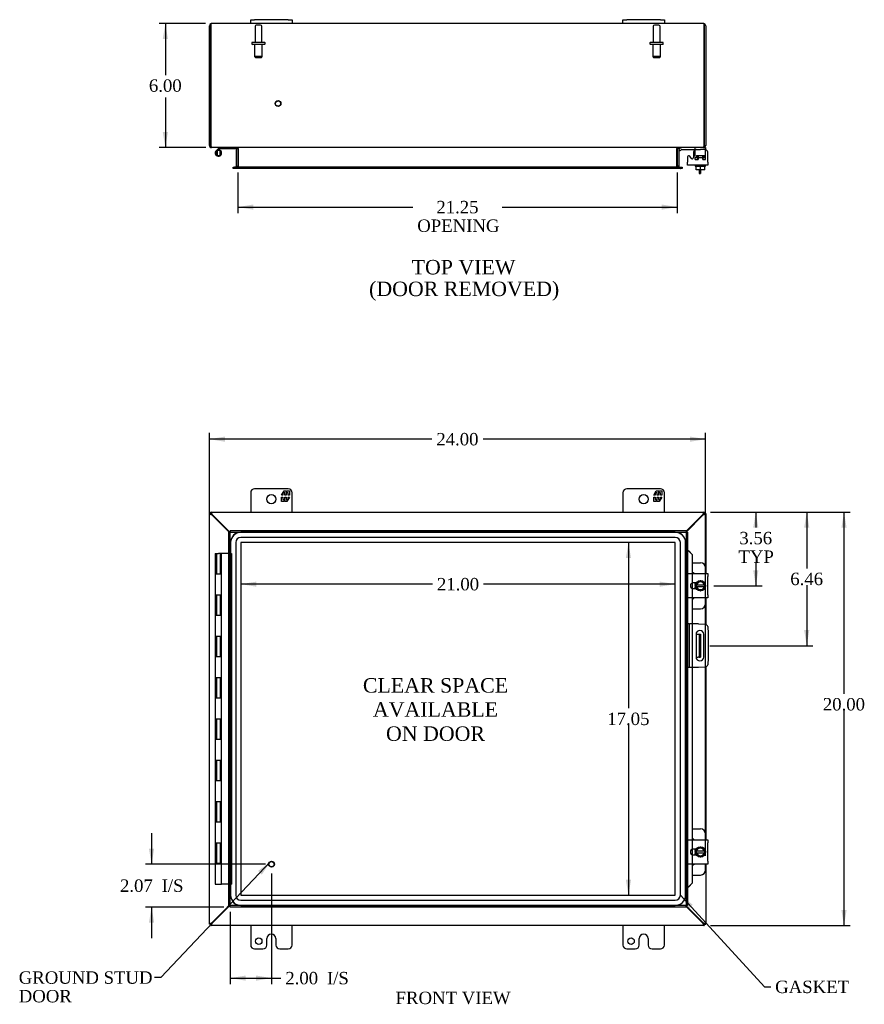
# Model space of a CAD drawing. Header units: inches. Extents: x 8 to 142, y 8 to 98.
# Tile 3 of 7: x 30 to 71, y 34 to 82. Entities that reach past the tile are written whole.
import ezdxf
from ezdxf.enums import TextEntityAlignment as Align

# ---------------------------------------------------------------- set-up
doc = ezdxf.new("R2010")
doc.units = ezdxf.units.IN
doc.header["$MEASUREMENT"] = 0
for name, color, linetype in [('COM40153-1', 7, 'CONTINUOUS'), ('COM40153-2', 7, 'CONTINUOUS'), ('COM42667', 7, 'CONTINUOUS'), ('COM42780', 7, 'CONTINUOUS'), ('COM48430', 7, 'CONTINUOUS'), ('COM70219', 7, 'CONTINUOUS'), ('COM71780-8', 7, 'CONTINUOUS'), ('DEFAULT', 7, 'CONTINUOUS'), ('FET07710', 7, 'CONTINUOUS'), ('HNG10620-16B', 7, 'CONTINUOUS'), ('HNG10620-16C', 7, 'CONTINUOUS'), ('HNG10620-16P', 7, 'CONTINUOUS'), ('SCC19011', 7, 'CONTINUOUS'), ('SPR20265', 7, 'CONTINUOUS'), ('STD21878', 7, 'CONTINUOUS'), ('STD26094', 7, 'CONTINUOUS'), ('WAF25035', 7, 'CONTINUOUS')]:
    doc.layers.add(name, color=color, linetype=linetype)
doc.styles.add('SEACAD_TIMES_NEW_ROMAN', font='times.ttf')

# ---------------------------------------------------------------- blocks, each defined once
blk = doc.blocks.new('SEANNOT_GROUP2')
at = {"layer": 'DEFAULT', "linetype": 'Continuous'}
blk.add_hatch(color=136, dxfattribs=at).paths.add_polyline_path([(42.094, 40.311), (42.519, 40.941), (41.912, 40.483)])
at = {"layer": 'DEFAULT', "color": 136, "linetype": 'Continuous'}
blk.add_line((37.205, 35.328), (36.905, 35.328), dxfattribs=at)
blk.add_lwpolyline([(37.205, 35.328), (42.519, 40.941)], dxfattribs=at)
at = {"layer": 'DEFAULT', "color": 136, "linetype": 'Continuous', "style": 'SEACAD_TIMES_NEW_ROMAN'}
for s, p in [('GROUND STUD', (30.34, 35.628)), ('DOOR', (30.34, 34.728))]:
    blk.add_text(s, height=0.6, dxfattribs=at).set_placement(p, align=Align.TOP_LEFT)
blk = doc.blocks.new('SEANNOT_GROUP3')
at = {"layer": 'DEFAULT', "linetype": 'Continuous'}
blk.add_hatch(color=136, dxfattribs=at).paths.add_polyline_path([(62.931, 38.845), (62.332, 39.313), (62.747, 38.676)])
at = {"layer": 'DEFAULT', "color": 136, "linetype": 'Continuous'}
blk.add_line((66.403, 34.878), (66.703, 34.878), dxfattribs=at)
blk.add_lwpolyline([(66.403, 34.878), (62.332, 39.313)], dxfattribs=at)
at = {"layer": 'DEFAULT', "color": 136, "linetype": 'Continuous', "style": 'SEACAD_TIMES_NEW_ROMAN'}
blk.add_text('GASKET', height=0.6, dxfattribs=at).set_placement((66.913, 35.178), align=Align.TOP_LEFT)
blk = doc.blocks.new('GDIMGGROUP')
at = {"layer": 'DEFAULT', "linetype": 'Continuous'}
for points in [[(40.306, 61.491), (39.556, 61.366), (40.306, 61.241)], [(62.803, 61.491), (62.803, 61.241), (63.553, 61.366)]]:
    blk.add_hatch(color=136, dxfattribs=at).paths.add_polyline_path(points)
at = {"layer": 'DEFAULT', "color": 136, "linetype": 'Continuous'}
for p, q in [((39.556, 38.211), (39.556, 61.666)), ((63.553, 41.208), (63.553, 61.666)), ((50.32, 61.366), (39.556, 61.366)), ((63.553, 61.366), (52.788, 61.366))]:
    blk.add_line(p, q, dxfattribs=at)
at = {"layer": 'DEFAULT', "color": 136, "linetype": 'Continuous', "style": 'SEACAD_TIMES_NEW_ROMAN'}
blk.add_text('24.00', height=0.6, dxfattribs=at).set_placement((50.53, 61.666), align=Align.TOP_LEFT)
blk = doc.blocks.new('GDIMGGROUP1')
at = {"layer": 'DEFAULT', "linetype": 'Continuous'}
for points in [[(70.368, 57.089), (70.243, 57.839), (70.118, 57.089)], [(70.368, 38.589), (70.118, 38.589), (70.243, 37.839)]]:
    blk.add_hatch(color=136, dxfattribs=at).paths.add_polyline_path(points)
at = {"layer": 'DEFAULT', "color": 136, "linetype": 'Continuous'}
for p, q in [((63.784, 57.839), (70.543, 57.839)), ((70.243, 49.055), (70.243, 57.839)), ((70.243, 37.839), (70.243, 48.245)), ((63.784, 37.839), (70.543, 37.839))]:
    blk.add_line(p, q, dxfattribs=at)
at = {"layer": 'DEFAULT', "color": 136, "linetype": 'Continuous', "style": 'SEACAD_TIMES_NEW_ROMAN'}
blk.add_text('20.00', height=0.6, dxfattribs=at).set_placement((69.219, 48.845), align=Align.TOP_LEFT)
blk = doc.blocks.new('GDIMGGROUP2')
at = {"layer": 'DEFAULT', "linetype": 'Continuous'}
for points in [[(36.637, 41.559), (36.762, 40.809), (36.887, 41.559)], [(36.637, 37.987), (36.887, 37.987), (36.762, 38.737)]]:
    blk.add_hatch(color=136, dxfattribs=at).paths.add_polyline_path(points)
at = {"layer": 'DEFAULT', "color": 136, "linetype": 'Continuous'}
for p, q in [((36.762, 42.309), (36.762, 40.809)), ((42.265, 40.809), (36.462, 40.809)), ((40.265, 38.737), (36.462, 38.737)), ((36.762, 38.737), (36.762, 37.237))]:
    blk.add_line(p, q, dxfattribs=at)
at = {"layer": 'DEFAULT', "color": 136, "linetype": 'Continuous', "style": 'SEACAD_TIMES_NEW_ROMAN'}
for s, p in [('2.07', (35.237, 40.073)), ('I/S', (37.249, 40.073))]:
    blk.add_text(s, height=0.6, dxfattribs=at).set_placement(p, align=Align.TOP_LEFT)
blk = doc.blocks.new('GDIMGGROUP3')
at = {"layer": 'DEFAULT', "linetype": 'Continuous'}
for points in [[(41.315, 35.176), (41.315, 35.426), (40.565, 35.301)], [(41.815, 35.176), (42.565, 35.301), (41.815, 35.426)]]:
    blk.add_hatch(color=136, dxfattribs=at).paths.add_polyline_path(points)
at = {"layer": 'DEFAULT', "color": 136, "linetype": 'Continuous'}
for p, q in [((42.565, 40.368), (42.565, 35.001)), ((40.565, 38.509), (40.565, 35.001)), ((40.565, 35.301), (42.719, 35.301)), ((42.719, 35.301), (43.019, 35.301))]:
    blk.add_line(p, q, dxfattribs=at)
at = {"layer": 'DEFAULT', "color": 136, "linetype": 'Continuous', "style": 'SEACAD_TIMES_NEW_ROMAN'}
for s, p in [('2.00', (43.229, 35.601)), ('I/S', (45.242, 35.601))]:
    blk.add_text(s, height=0.6, dxfattribs=at).set_placement(p, align=Align.TOP_LEFT)
blk = doc.blocks.new('GDIMGGROUP4')
at = {"layer": 'DEFAULT', "linetype": 'Continuous'}
for points in [[(37.305, 80.716), (37.555, 80.716), (37.43, 81.466)], [(37.305, 76.216), (37.43, 75.466), (37.555, 76.216)]]:
    blk.add_hatch(color=136, dxfattribs=at).paths.add_polyline_path(points)
at = {"layer": 'DEFAULT', "color": 136, "linetype": 'Continuous'}
for p, q in [((39.364, 81.466), (37.13, 81.466)), ((37.43, 81.466), (37.43, 78.976)), ((37.43, 77.894), (37.43, 75.466)), ((39.39, 75.466), (37.13, 75.466))]:
    blk.add_line(p, q, dxfattribs=at)
at = {"layer": 'DEFAULT', "color": 136, "linetype": 'Continuous', "style": 'SEACAD_TIMES_NEW_ROMAN'}
blk.add_text('6.00', height=0.6, dxfattribs=at).set_placement((36.634, 78.766), align=Align.TOP_LEFT)
blk = doc.blocks.new('GDIMGGROUP16')
at = {"layer": 'DEFAULT', "linetype": 'Continuous'}
for points in [[(66.103, 57.089), (65.978, 57.839), (65.853, 57.089)], [(66.103, 55.027), (65.853, 55.027), (65.978, 54.277)]]:
    blk.add_hatch(color=136, dxfattribs=at).paths.add_polyline_path(points)
at = {"layer": 'DEFAULT', "color": 136, "linetype": 'Continuous'}
for p, q in [((63.784, 57.839), (66.278, 57.839)), ((65.978, 57.839), (65.978, 57.094)), ((65.978, 55.384), (65.978, 54.277)), ((63.952, 54.277), (66.278, 54.277))]:
    blk.add_line(p, q, dxfattribs=at)
at = {"layer": 'DEFAULT', "color": 136, "linetype": 'Continuous', "style": 'SEACAD_TIMES_NEW_ROMAN'}
for s, p in [('3.56', (65.182, 56.884)), ('TYP', (65.139, 55.984))]:
    blk.add_text(s, height=0.6, dxfattribs=at).set_placement(p, align=Align.TOP_LEFT)
blk = doc.blocks.new('GDIMGGROUP17')
at = {"layer": 'DEFAULT', "linetype": 'Continuous'}
for points in [[(68.566, 57.089), (68.441, 57.839), (68.316, 57.089)], [(68.566, 52.129), (68.316, 52.129), (68.441, 51.379)]]:
    blk.add_hatch(color=136, dxfattribs=at).paths.add_polyline_path(points)
at = {"layer": 'DEFAULT', "color": 136, "linetype": 'Continuous'}
for p, q in [((63.784, 57.839), (68.741, 57.839)), ((68.441, 57.839), (68.441, 55.119)), ((68.441, 54.309), (68.441, 51.379)), ((63.762, 51.379), (68.741, 51.379))]:
    blk.add_line(p, q, dxfattribs=at)
at = {"layer": 'DEFAULT', "color": 136, "linetype": 'Continuous', "style": 'SEACAD_TIMES_NEW_ROMAN'}
blk.add_text('6.46', height=0.6, dxfattribs=at).set_placement((67.645, 54.909), align=Align.TOP_LEFT)
blk = doc.blocks.new('GDIMGGROUP18')
at = {"layer": 'DEFAULT', "linetype": 'Continuous'}
for points in [[(41.681, 72.465), (41.681, 72.715), (40.931, 72.59)], [(61.431, 72.465), (62.181, 72.59), (61.431, 72.715)]]:
    blk.add_hatch(color=136, dxfattribs=at).paths.add_polyline_path(points)
at = {"layer": 'DEFAULT', "color": 136, "linetype": 'Continuous'}
for p, q in [((40.931, 74.261), (40.931, 72.29)), ((62.181, 74.261), (62.181, 72.29)), ((40.931, 72.59), (49.398, 72.59)), ((53.714, 72.59), (62.181, 72.59))]:
    blk.add_line(p, q, dxfattribs=at)
at = {"layer": 'DEFAULT', "color": 136, "linetype": 'Continuous', "style": 'SEACAD_TIMES_NEW_ROMAN'}
for s, p in [('21.25', (50.532, 72.89)), ('OPENING', (49.608, 71.99))]:
    blk.add_text(s, height=0.6, dxfattribs=at).set_placement(p, align=Align.TOP_LEFT)
blk = doc.blocks.new('GDIMGGROUP24')
at = {"layer": 'DEFAULT', "linetype": 'Continuous'}
for points in [[(59.695, 55.616), (59.945, 55.616), (59.82, 56.366)], [(59.695, 40.062), (59.82, 39.312), (59.945, 40.062)]]:
    blk.add_hatch(color=136, dxfattribs=at).paths.add_polyline_path(points)
at = {"layer": 'DEFAULT', "color": 136, "linetype": 'Continuous'}
for p, q in [((59.82, 56.366), (59.82, 48.349)), ((59.82, 47.539), (59.82, 39.312))]:
    blk.add_line(p, q, dxfattribs=at)
at = {"layer": 'DEFAULT', "color": 136, "linetype": 'Continuous', "style": 'SEACAD_TIMES_NEW_ROMAN'}
blk.add_text('17.05', height=0.6, dxfattribs=at).set_placement((58.796, 48.139), align=Align.TOP_LEFT)
blk = doc.blocks.new('GDIMGGROUP25')
at = {"layer": 'DEFAULT', "linetype": 'Continuous'}
for points in [[(41.835, 54.479), (41.085, 54.354), (41.835, 54.229)], [(61.333, 54.479), (61.333, 54.229), (62.083, 54.354)]]:
    blk.add_hatch(color=136, dxfattribs=at).paths.add_polyline_path(points)
at = {"layer": 'DEFAULT', "color": 136, "linetype": 'Continuous'}
for p, q in [((50.35, 54.354), (41.085, 54.354)), ((62.083, 54.354), (52.817, 54.354))]:
    blk.add_line(p, q, dxfattribs=at)
at = {"layer": 'DEFAULT', "color": 136, "linetype": 'Continuous', "style": 'SEACAD_TIMES_NEW_ROMAN'}
blk.add_text('21.00', height=0.6, dxfattribs=at).set_placement((50.56, 54.654), align=Align.TOP_LEFT)

msp = doc.modelspace()

# ---------------------------------------------------------------- linework, layer by layer
at = {"layer": 'COM40153-1', "color": 7}
for p, q in [((63.234, 74.394), (63.234, 74.216)), ((63.306, 74.394), (63.306, 74.216)), ((63.234, 74.216), (63.306, 74.216)), ((63.088, 51.942), (63.198, 51.942)), ((63.198, 51.942), (63.234, 51.942)), ((63.234, 51.942), (63.306, 51.942)), ((63.234, 51.942), (63.234, 50.817)), ((63.306, 51.942), (63.306, 50.817)), ((63.088, 50.817), (63.198, 50.817)), ((63.234, 50.817), (63.198, 50.817)), ((63.234, 50.817), (63.306, 50.817))]:
    msp.add_line(p, q, dxfattribs=at)
at = {"layer": 'COM40153-2', "color": 7}
for p, q in [((62.753, 52.442), (62.681, 52.442)), ((62.753, 52.442), (62.753, 50.317)), ((62.753, 52.442), (62.789, 52.442)), ((63.204, 52.442), (62.789, 52.442)), ((63.204, 52.442), (63.538, 52.412)), ((63.087, 51.929), (63.087, 50.829)), ((63.462, 50.829), (63.462, 51.929)), ((63.652, 52.299), (63.681, 51.965)), ((63.681, 51.965), (63.681, 50.794)), ((63.681, 50.794), (63.652, 50.46)), ((62.753, 50.317), (62.681, 50.317)), ((62.789, 50.317), (62.753, 50.317)), ((63.204, 50.317), (62.789, 50.317)), ((63.538, 50.346), (63.204, 50.317))]:
    msp.add_line(p, q, dxfattribs=at)
for centre, radius, start, end in [((63.527, 52.288), 0.125, 5, 85), ((63.275, 51.929), 0.188, 0, 180), ((63.275, 50.829), 0.188, 180, 0), ((63.527, 50.47), 0.125, 275, 355)]:
    msp.add_arc(centre, radius, start, end, dxfattribs=at)
at = {"layer": 'COM42667', "color": 7}
for p, q in [((62.965, 75.246), (62.965, 74.986)), ((63.652, 74.763), (63.652, 75.246)), ((62.682, 75.019), (62.682, 74.763)), ((62.682, 74.62), (62.682, 74.763)), ((62.855, 74.954), (62.792, 75.051)), ((63.652, 74.763), (63.652, 74.62)), ((63.652, 74.62), (62.682, 74.62)), ((62.682, 54.723), (62.682, 54.866)), ((62.682, 54.866), (63.652, 54.866)), ((63.652, 54.866), (63.652, 54.723)), ((62.682, 54.723), (62.682, 53.831)), ((63.096, 54.418), (62.956, 54.418)), ((63.652, 53.831), (63.652, 54.723)), ((62.682, 53.688), (62.682, 53.831)), ((62.956, 54.137), (63.096, 54.137)), ((63.652, 53.831), (63.652, 53.688)), ((63.652, 53.688), (62.682, 53.688)), ((62.682, 41.847), (62.682, 41.99)), ((62.682, 41.99), (63.652, 41.99)), ((63.652, 41.99), (63.652, 41.847)), ((62.682, 41.847), (62.682, 40.955)), ((63.096, 41.542), (62.956, 41.542)), ((63.652, 40.955), (63.652, 41.847)), ((62.682, 40.812), (62.682, 40.955)), ((62.956, 41.261), (63.096, 41.261)), ((63.652, 40.955), (63.652, 40.812)), ((63.652, 40.812), (62.682, 40.812))]:
    msp.add_line(p, q, dxfattribs=at)
for centre, radius, start, end in [((63.09, 75.246), 0.125, 90, 180), ((63.527, 75.246), 0.125, 0, 90), ((62.742, 75.019), 0.06, 32.8455, 180), ((62.905, 74.986), 0.06, 212.8455, 0), ((62.956, 54.277), 0.141, 90, 270), ((62.956, 41.401), 0.141, 90, 270)]:
    msp.add_arc(centre, radius, start, end, dxfattribs=at)
at = {"layer": 'COM42780', "color": 7}
for p, q in [((62.253, 75.373), (62.303, 75.424)), ((62.253, 75.373), (62.32, 75.306)), ((62.32, 75.306), (62.37, 75.357)), ((62.404, 75.371), (63.303, 75.371)), ((62.438, 75.372), (62.438, 75.371)), ((62.438, 75.372), (62.498, 75.372)), ((62.498, 75.372), (62.498, 75.371)), ((62.498, 75.372), (62.526, 75.372)), ((62.526, 75.372), (62.526, 75.371)), ((62.526, 75.372), (62.688, 75.372)), ((62.639, 75.372), (62.639, 75.371)), ((62.688, 75.372), (62.688, 75.371)), ((63.053, 75.325), (63.053, 75.45)), ((63.553, 75.371), (63.303, 75.371)), ((63.448, 75.466), (63.553, 75.466)), ((63.553, 75.466), (63.553, 75.371)), ((63.553, 75.368), (63.553, 75.371)), ((63.553, 75.324), (63.553, 75.371)), ((63.553, 75.034), (63.553, 75.324)), ((63.053, 74.989), (63.553, 74.989)), ((63.053, 74.894), (63.053, 74.98)), ((63.053, 74.894), (63.196, 74.894)), ((63.108, 75.084), (63.498, 75.084)), ((63.108, 75.084), (63.108, 74.989)), ((63.178, 74.894), (63.178, 75.084)), ((63.196, 75.084), (63.196, 74.894)), ((63.409, 74.894), (63.409, 75.084)), ((63.409, 74.894), (63.515, 74.894)), ((63.428, 74.894), (63.428, 75.084)), ((63.498, 74.989), (63.498, 75.084)), ((63.524, 74.894), (63.553, 74.894)), ((63.553, 74.894), (63.553, 75.034)), ((62.906, 55.393), (63.303, 55.393)), ((63.553, 54.866), (63.553, 55.143)), ((63.053, 54.343), (63.053, 54.418)), ((63.053, 54.137), (63.053, 54.208)), ((63.553, 53.412), (63.553, 53.688)), ((62.906, 53.162), (63.303, 53.162)), ((62.906, 42.517), (63.303, 42.517)), ((63.553, 41.99), (63.553, 42.267)), ((63.053, 41.467), (63.053, 41.542)), ((63.053, 41.261), (63.053, 41.332)), ((63.553, 40.536), (63.553, 40.812)), ((62.906, 40.286), (63.303, 40.286))]:
    msp.add_line(p, q, dxfattribs=at)
for centre, radius, start, end in [((62.404, 75.323), 0.143, 90, 135), ((62.404, 75.323), 0.048, 90, 135), ((63.303, 55.143), 0.25, 0, 90), ((62.803, 54.706), 0.25, 39.9324, 65.6695), ((62.803, 53.849), 0.25, 294.3305, 320.0676), ((63.303, 53.412), 0.25, 270, 0), ((63.303, 42.267), 0.25, 0, 90), ((62.803, 41.83), 0.25, 39.9324, 65.6695), ((62.803, 40.973), 0.25, 294.3305, 320.0676), ((63.303, 40.536), 0.25, 270, 0)]:
    msp.add_arc(centre, radius, start, end, dxfattribs=at)
msp.add_ellipse((62.803, 74.365), major_axis=(0, 14.322), ratio=0.017455, start_param=-1.524085, end_param=-1.503851, dxfattribs=at)
msp.add_open_spline([(63.05, 75.363), (63.049, 75.364), (63.049, 75.366), (63.047, 75.37), (63.046, 75.371), (63.044, 75.371)], degree=3, knots=[0.6179659, 0.6179659, 0.6179659, 0.6179659, 0.75, 0.75, 1, 1, 1, 1], dxfattribs=at)
at = {"layer": 'COM48430', "color": 7}
for p, q in [((39.628, 81.358), (39.628, 81.46)), ((39.628, 81.46), (39.628, 81.358)), ((41.556, 81.466), (39.664, 81.466)), ((59.556, 81.466), (43.556, 81.466)), ((63.448, 81.466), (61.556, 81.466)), ((63.484, 81.358), (63.484, 81.46)), ((63.484, 81.46), (63.484, 81.358)), ((39.556, 75.574), (39.556, 81.358)), ((39.628, 81.358), (39.628, 75.574)), ((39.628, 75.574), (39.628, 81.358)), ((63.484, 75.574), (63.484, 81.358)), ((63.484, 81.358), (63.484, 75.574)), ((63.556, 81.358), (63.556, 75.574)), ((39.628, 75.574), (39.556, 75.574)), ((39.664, 75.49), (39.664, 75.466)), ((39.688, 75.466), (39.664, 75.466)), ((63.422, 75.466), (39.69, 75.466)), ((40.859, 75.43), (40.859, 74.561)), ((40.859, 75.43), (40.931, 75.43)), ((40.931, 75.43), (40.931, 74.561)), ((40.944, 75.43), (40.944, 74.561)), ((62.167, 74.561), (62.167, 75.43)), ((62.253, 75.43), (62.181, 75.43)), ((62.181, 75.43), (62.181, 74.561)), ((62.253, 75.43), (62.253, 74.561)), ((63.448, 75.466), (63.424, 75.466)), ((63.448, 75.49), (63.448, 75.466)), ((63.484, 75.574), (63.556, 75.574)), ((40.701, 74.453), (40.701, 74.525)), ((40.701, 74.525), (40.777, 74.525)), ((40.777, 74.453), (40.701, 74.453)), ((40.784, 74.525), (40.777, 74.525)), ((40.784, 74.453), (40.777, 74.453)), ((40.784, 74.525), (40.829, 74.525)), ((40.784, 74.525), (40.784, 74.453)), ((40.829, 74.453), (40.784, 74.453)), ((62.282, 74.525), (40.829, 74.525)), ((62.282, 74.453), (40.829, 74.453)), ((40.859, 74.561), (40.931, 74.561)), ((62.253, 74.561), (62.181, 74.561)), ((62.282, 74.525), (62.327, 74.525)), ((62.327, 74.453), (62.282, 74.453)), ((62.327, 74.525), (62.335, 74.525)), ((62.327, 74.453), (62.327, 74.525)), ((62.327, 74.453), (62.335, 74.453)), ((62.335, 74.525), (62.411, 74.525)), ((62.411, 74.453), (62.335, 74.453)), ((62.411, 74.525), (62.411, 74.453)), ((39.628, 57.767), (39.556, 57.767)), ((39.556, 37.911), (39.556, 57.767)), ((39.628, 57.839), (63.484, 57.839)), ((39.628, 57.767), (39.628, 57.839)), ((39.688, 57.689), (39.664, 57.705)), ((40.507, 56.87), (39.688, 57.689)), ((39.706, 57.707), (39.69, 57.731)), ((40.543, 56.87), (39.706, 57.707)), ((63.406, 57.707), (62.609, 56.91)), ((63.424, 57.689), (62.609, 56.874)), ((63.422, 57.731), (63.406, 57.707)), ((63.448, 57.705), (63.424, 57.689)), ((63.484, 57.767), (63.484, 57.839)), ((63.484, 57.767), (63.556, 57.767)), ((63.556, 57.767), (63.556, 54.866)), ((63.556, 53.688), (63.556, 52.41)), ((63.556, 50.349), (63.556, 41.99)), ((63.556, 40.812), (63.556, 37.911)), ((39.688, 37.989), (40.507, 38.809)), ((39.706, 37.971), (40.543, 38.809)), ((62.609, 38.804), (63.424, 37.989)), ((62.609, 38.768), (63.406, 37.971)), ((39.628, 37.911), (39.556, 37.911)), ((39.628, 37.911), (39.628, 37.839)), ((63.484, 37.839), (39.628, 37.839)), ((39.664, 37.973), (39.688, 37.989)), ((39.69, 37.947), (39.706, 37.971)), ((63.406, 37.971), (63.422, 37.947)), ((63.424, 37.989), (63.448, 37.973)), ((63.484, 37.911), (63.448, 37.947)), ((63.484, 37.911), (63.556, 37.911)), ((63.484, 37.911), (63.484, 37.839))]:
    msp.add_line(p, q, dxfattribs=at)
for centre, radius, start, end in [((39.664, 81.358), 0.108, 109.4712, 180), ((39.664, 81.358), 0.108, 90, 109.4712), ((63.448, 81.358), 0.108, 70.5288, 90), ((63.448, 81.358), 0.108, 0, 70.5288), ((39.664, 75.574), 0.108, 180, 270), ((39.664, 75.574), 0.036, 180, 218.7233), ((40.823, 75.43), 0.036, 0, 90), ((40.823, 75.43), 0.108, 0, 10.3965), ((62.289, 75.43), 0.108, 169.6031, 180), ((62.289, 75.43), 0.036, 90, 180), ((63.448, 75.574), 0.108, 270, 0), ((63.448, 75.574), 0.036, 321.2767, 0), ((40.823, 74.561), 0.036, 270, 0), ((40.823, 74.561), 0.108, 349.6015, 0), ((62.289, 74.561), 0.108, 180, 190.3994), ((62.289, 74.561), 0.036, 180, 270)]:
    msp.add_arc(centre, radius, start, end, dxfattribs=at)
for centre, start_param, end_param in [((39.664, 81.358), 3.141593, 3.48143), ((63.448, 81.358), 2.801756, 3.141593)]:
    msp.add_ellipse(centre, major_axis=(0, -0.108), ratio=0.997813, start_param=start_param, end_param=end_param, dxfattribs=at)
for points, knots in [([(39.69, 75.466), (39.684, 75.466), (39.679, 75.469), (39.669, 75.479), (39.664, 75.487), (39.654, 75.507), (39.648, 75.519), (39.638, 75.545), (39.633, 75.56), (39.628, 75.574)], [0, 0, 0, 0, 0.25, 0.25, 0.5, 0.5, 0.75, 0.75, 1, 1, 1, 1]), ([(40.944, 75.43), (40.944, 75.432), (40.944, 75.433), (40.942, 75.437), (40.941, 75.439), (40.937, 75.443), (40.933, 75.446), (40.925, 75.451), (40.921, 75.453), (40.912, 75.456), (40.907, 75.458), (40.892, 75.461), (40.882, 75.463), (40.862, 75.465), (40.851, 75.466), (40.841, 75.466)], [0, 0, 0, 0, 0.0625, 0.0625, 0.125, 0.125, 0.25, 0.25, 0.375, 0.375, 0.5, 0.5, 0.75, 0.75, 1, 1, 1, 1]), ([(62.271, 75.466), (62.26, 75.466), (62.25, 75.465), (62.23, 75.463), (62.219, 75.461), (62.205, 75.458), (62.2, 75.456), (62.191, 75.453), (62.186, 75.451), (62.178, 75.446), (62.175, 75.443), (62.171, 75.439), (62.169, 75.437), (62.168, 75.433), (62.168, 75.432), (62.167, 75.43)], [0, 0, 0, 0, 0.25, 0.25, 0.5, 0.5, 0.625, 0.625, 0.75, 0.75, 0.875, 0.875, 0.9375, 0.9375, 1, 1, 1, 1]), ([(63.484, 75.574), (63.479, 75.56), (63.473, 75.545), (63.463, 75.519), (63.458, 75.507), (63.448, 75.487), (63.443, 75.479), (63.432, 75.469), (63.427, 75.466), (63.422, 75.466)], [0, 0, 0, 0, 0.25, 0.25, 0.5, 0.5, 0.75, 0.75, 1, 1, 1, 1]), ([(40.841, 74.525), (40.851, 74.525), (40.862, 74.525), (40.882, 74.528), (40.892, 74.529), (40.907, 74.533), (40.912, 74.534), (40.921, 74.538), (40.925, 74.54), (40.933, 74.544), (40.937, 74.547), (40.941, 74.552), (40.942, 74.554), (40.944, 74.557), (40.944, 74.559), (40.944, 74.561)], [0, 0, 0, 0, 0.25, 0.25, 0.5, 0.5, 0.625, 0.625, 0.75, 0.75, 0.875, 0.875, 0.9375, 0.9375, 1, 1, 1, 1]), ([(62.167, 74.561), (62.167, 74.559), (62.168, 74.557), (62.169, 74.554), (62.171, 74.552), (62.175, 74.547), (62.178, 74.544), (62.186, 74.54), (62.191, 74.538), (62.2, 74.534), (62.205, 74.533), (62.219, 74.529), (62.23, 74.528), (62.25, 74.525), (62.26, 74.525), (62.271, 74.525)], [0, 0, 0, 0, 0.0625, 0.0625, 0.125, 0.125, 0.25, 0.25, 0.375, 0.375, 0.5, 0.5, 0.75, 0.75, 1, 1, 1, 1]), ([(39.664, 57.705), (39.65, 57.711), (39.636, 57.716), (39.609, 57.726), (39.597, 57.731), (39.577, 57.741), (39.569, 57.747), (39.559, 57.757), (39.556, 57.762), (39.556, 57.767)], [0, 0, 0, 0, 0.25, 0.25, 0.5, 0.5, 0.75, 0.75, 1, 1, 1, 1]), ([(39.69, 57.731), (39.684, 57.745), (39.679, 57.759), (39.669, 57.786), (39.664, 57.798), (39.654, 57.818), (39.648, 57.826), (39.638, 57.836), (39.633, 57.839), (39.628, 57.839)], [0, 0, 0, 0, 0.25, 0.25, 0.5, 0.5, 0.75, 0.75, 1, 1, 1, 1]), ([(39.69, 57.731), (39.679, 57.741), (39.669, 57.75), (39.648, 57.763), (39.638, 57.767), (39.628, 57.767)], [0, 0, 0, 0, 0.5, 0.5, 1, 1, 1, 1]), ([(39.664, 57.705), (39.659, 57.711), (39.654, 57.716), (39.646, 57.726), (39.642, 57.731), (39.635, 57.741), (39.632, 57.747), (39.629, 57.757), (39.628, 57.762), (39.628, 57.767)], [0, 0, 0, 0, 0.25, 0.25, 0.5, 0.5, 0.75, 0.75, 1, 1, 1, 1]), ([(63.484, 57.839), (63.479, 57.839), (63.473, 57.836), (63.463, 57.826), (63.458, 57.818), (63.448, 57.798), (63.443, 57.786), (63.432, 57.759), (63.427, 57.745), (63.422, 57.731)], [0, 0, 0, 0, 0.25, 0.25, 0.5, 0.5, 0.75, 0.75, 1, 1, 1, 1]), ([(63.484, 57.767), (63.473, 57.767), (63.463, 57.763), (63.443, 57.75), (63.432, 57.741), (63.422, 57.731)], [0, 0, 0, 0, 0.5, 0.5, 1, 1, 1, 1]), ([(63.484, 57.767), (63.484, 57.762), (63.483, 57.757), (63.479, 57.747), (63.477, 57.741), (63.47, 57.731), (63.466, 57.726), (63.457, 57.716), (63.453, 57.711), (63.448, 57.705)], [0, 0, 0, 0, 0.25, 0.25, 0.5, 0.5, 0.75, 0.75, 1, 1, 1, 1]), ([(63.556, 57.767), (63.556, 57.762), (63.553, 57.757), (63.542, 57.747), (63.534, 57.741), (63.514, 57.731), (63.502, 57.726), (63.476, 57.716), (63.462, 57.711), (63.448, 57.705)], [0, 0, 0, 0, 0.25, 0.25, 0.5, 0.5, 0.75, 0.75, 1, 1, 1, 1]), ([(39.556, 37.911), (39.556, 37.916), (39.559, 37.922), (39.569, 37.932), (39.577, 37.937), (39.597, 37.947), (39.609, 37.952), (39.636, 37.963), (39.65, 37.968), (39.664, 37.973)], [0, 0, 0, 0, 0.25, 0.25, 0.5, 0.5, 0.75, 0.75, 1, 1, 1, 1]), ([(39.628, 37.911), (39.628, 37.916), (39.629, 37.922), (39.632, 37.932), (39.635, 37.937), (39.642, 37.947), (39.646, 37.952), (39.654, 37.963), (39.659, 37.968), (39.664, 37.973)], [0, 0, 0, 0, 0.25, 0.25, 0.5, 0.5, 0.75, 0.75, 1, 1, 1, 1]), ([(39.628, 37.839), (39.633, 37.839), (39.638, 37.842), (39.648, 37.853), (39.654, 37.861), (39.664, 37.881), (39.669, 37.893), (39.679, 37.919), (39.684, 37.933), (39.69, 37.947)], [0, 0, 0, 0, 0.25, 0.25, 0.5, 0.5, 0.75, 0.75, 1, 1, 1, 1]), ([(39.628, 37.911), (39.638, 37.911), (39.648, 37.915), (39.669, 37.928), (39.679, 37.938), (39.69, 37.947)], [0, 0, 0, 0, 0.5, 0.5, 1, 1, 1, 1]), ([(63.422, 37.947), (63.427, 37.933), (63.432, 37.919), (63.443, 37.893), (63.448, 37.881), (63.458, 37.861), (63.463, 37.853), (63.473, 37.842), (63.479, 37.839), (63.484, 37.839)], [0, 0, 0, 0, 0.25, 0.25, 0.5, 0.5, 0.75, 0.75, 1, 1, 1, 1]), ([(63.422, 37.947), (63.432, 37.938), (63.443, 37.928), (63.463, 37.915), (63.473, 37.911), (63.484, 37.911)], [0, 0, 0, 0, 0.5, 0.5, 1, 1, 1, 1]), ([(63.448, 37.973), (63.453, 37.968), (63.457, 37.963), (63.466, 37.952), (63.47, 37.947), (63.477, 37.937), (63.479, 37.932), (63.483, 37.922), (63.484, 37.916), (63.484, 37.911)], [0, 0, 0, 0, 0.25, 0.25, 0.5, 0.5, 0.75, 0.75, 1, 1, 1, 1]), ([(63.448, 37.973), (63.462, 37.968), (63.476, 37.963), (63.502, 37.952), (63.514, 37.947), (63.534, 37.937), (63.542, 37.932), (63.553, 37.922), (63.556, 37.916), (63.556, 37.911)], [0, 0, 0, 0, 0.25, 0.25, 0.5, 0.5, 0.75, 0.75, 1, 1, 1, 1])]:
    msp.add_open_spline(points, degree=3, knots=knots, dxfattribs=at)
at = {"layer": 'COM70219', "color": 7}
for p, q in [((62.082, 56.865), (41.086, 56.865)), ((62.082, 56.864), (41.086, 56.864)), ((40.586, 56.365), (40.586, 39.313)), ((40.587, 56.365), (40.587, 39.313)), ((40.836, 56.365), (40.836, 39.313)), ((41.085, 56.365), (41.085, 39.313)), ((62.082, 56.615), (41.086, 56.615)), ((62.082, 56.366), (41.086, 56.366)), ((41.086, 56.365), (41.086, 39.313)), ((62.082, 56.365), (41.086, 56.365)), ((62.082, 39.313), (62.082, 56.365)), ((62.083, 39.313), (62.083, 56.365)), ((62.332, 39.313), (62.332, 56.365)), ((62.581, 39.313), (62.581, 56.365)), ((62.582, 39.313), (62.582, 56.365)), ((41.086, 39.313), (62.082, 39.313)), ((41.086, 39.312), (62.082, 39.312)), ((41.086, 39.063), (62.082, 39.063)), ((41.086, 38.814), (62.082, 38.814)), ((41.086, 38.813), (62.082, 38.813))]:
    msp.add_line(p, q, dxfattribs=at)
for centre, radius, start, end in [((41.086, 56.365), 0.5, 90, 180), ((41.086, 56.365), 0.499, 90, 180), ((62.082, 56.365), 0.5, 0, 90), ((62.082, 56.365), 0.499, 0, 90), ((41.086, 56.365), 0.25, 90, 180), ((41.086, 56.365), 0.001, 90, 180), ((62.082, 56.365), 0.25, 0, 90), ((62.082, 56.365), 0.001, 0, 90), ((41.086, 39.313), 0.5, 180, 270), ((41.086, 39.313), 0.499, 180, 270), ((41.086, 39.313), 0.25, 180, 270), ((41.086, 39.313), 0.001, 180, 270), ((62.082, 39.313), 0.5, 270, 0), ((62.082, 39.313), 0.001, 270, 0), ((62.082, 39.313), 0.25, 270, 0), ((62.082, 39.313), 0.499, 270, 0)]:
    msp.add_arc(centre, radius, start, end, dxfattribs=at)
at = {"layer": 'COM71780-8', "color": 7}
for p, q in [((40.493, 56.87), (40.565, 56.87)), ((40.493, 38.809), (40.493, 56.87)), ((40.565, 56.942), (40.565, 56.87)), ((40.565, 56.942), (62.609, 56.942)), ((40.565, 56.87), (62.609, 56.87)), ((40.565, 56.87), (40.601, 56.834)), ((40.565, 38.809), (40.565, 56.87)), ((40.565, 56.87), (40.601, 56.834)), ((62.609, 56.87), (62.573, 56.834)), ((62.609, 56.87), (62.573, 56.834)), ((62.609, 56.942), (62.609, 56.87)), ((62.609, 56.87), (62.609, 38.809)), ((62.681, 56.87), (62.609, 56.87)), ((62.681, 56.87), (62.681, 38.809)), ((62.681, 55.995), (62.609, 55.995)), ((62.694, 55.995), (62.681, 55.995)), ((62.703, 55.971), (62.712, 55.971)), ((62.723, 55.959), (62.893, 55.787)), ((62.723, 55.959), (62.736, 55.959)), ((62.736, 55.959), (62.906, 55.787)), ((62.893, 55.787), (62.893, 54.866)), ((62.906, 55.787), (62.893, 55.787)), ((62.906, 55.787), (62.906, 54.866)), ((62.893, 54.866), (62.893, 54.403)), ((62.906, 54.866), (62.906, 54.408)), ((62.893, 54.403), (62.893, 54.152)), ((62.906, 54.408), (62.906, 54.146)), ((62.893, 54.152), (62.893, 53.688)), ((62.906, 54.146), (62.906, 53.688)), ((62.893, 53.688), (62.893, 52.442)), ((62.906, 53.688), (62.906, 52.442)), ((62.893, 52.442), (62.893, 50.317)), ((62.906, 52.442), (62.906, 50.317)), ((62.893, 50.317), (62.893, 41.99)), ((62.906, 50.317), (62.906, 41.99)), ((62.893, 41.99), (62.893, 41.527)), ((62.906, 41.99), (62.906, 41.532)), ((62.893, 41.527), (62.893, 41.276)), ((62.906, 41.532), (62.906, 41.27)), ((62.893, 41.276), (62.893, 40.812)), ((62.906, 41.27), (62.906, 40.812)), ((62.893, 40.812), (62.893, 39.892)), ((62.906, 40.812), (62.906, 39.892)), ((62.681, 39.684), (62.609, 39.684)), ((62.681, 39.684), (62.694, 39.684)), ((62.712, 39.707), (62.703, 39.707)), ((62.893, 39.892), (62.723, 39.719)), ((62.723, 39.719), (62.736, 39.719)), ((62.906, 39.892), (62.736, 39.719)), ((62.906, 39.892), (62.893, 39.892)), ((40.493, 38.809), (40.565, 38.809)), ((40.565, 38.809), (40.601, 38.845)), ((40.565, 38.809), (40.601, 38.845)), ((62.609, 38.809), (40.565, 38.809)), ((40.565, 38.737), (40.565, 38.809)), ((62.609, 38.737), (40.565, 38.737)), ((62.609, 38.809), (62.573, 38.845)), ((62.609, 38.809), (62.573, 38.845)), ((62.609, 38.737), (62.609, 38.809)), ((62.681, 38.809), (62.609, 38.809))]:
    msp.add_line(p, q, dxfattribs=at)
for centre, radius, start, end in [((63.121, 57.046), 1.153, 245.7342, 249.4642), ((63.012, 56.228), 0.395, 216.3142, 223.0054), ((63.121, 57.046), 1.153, 249.4642, 250.458), ((63.121, 38.633), 1.153, 111.2725, 114.2658), ((63.012, 39.45), 0.395, 136.9946, 143.6858)]:
    msp.add_arc(centre, radius, start, end, dxfattribs=at)
at = {"layer": 'FET07710', "color": 7}
for p, q in [((41.556, 81.653), (41.743, 81.653)), ((41.556, 81.466), (41.556, 81.653)), ((41.743, 81.466), (41.556, 81.466)), ((43.368, 81.653), (41.743, 81.653)), ((43.368, 81.466), (41.743, 81.466)), ((43.368, 81.653), (43.556, 81.653)), ((43.556, 81.466), (43.368, 81.466)), ((43.556, 81.653), (43.556, 81.466)), ((59.556, 81.653), (59.743, 81.653)), ((59.556, 81.466), (59.556, 81.653)), ((59.743, 81.466), (59.556, 81.466)), ((61.368, 81.653), (59.743, 81.653)), ((61.368, 81.466), (59.743, 81.466)), ((61.368, 81.653), (61.556, 81.653)), ((61.556, 81.466), (61.368, 81.466)), ((61.556, 81.653), (61.556, 81.466)), ((41.556, 58.777), (41.556, 57.839)), ((43.368, 58.964), (41.743, 58.964)), ((43.046, 58.659), (43.168, 58.871)), ((43.11, 58.659), (43.046, 58.659)), ((43.208, 58.765), (43.11, 58.765)), ((43.11, 58.765), (43.11, 58.659)), ((43.168, 58.871), (43.277, 58.871)), ((43.208, 58.659), (43.208, 58.765)), ((43.268, 58.659), (43.208, 58.659)), ((43.366, 58.765), (43.268, 58.765)), ((43.268, 58.765), (43.268, 58.659)), ((43.277, 58.871), (43.277, 58.794)), ((43.277, 58.794), (43.322, 58.871)), ((43.322, 58.871), (43.431, 58.871)), ((43.366, 58.659), (43.366, 58.765)), ((43.431, 58.659), (43.366, 58.659)), ((43.431, 58.871), (43.431, 58.659)), ((43.556, 57.839), (43.556, 58.777)), ((59.556, 58.777), (59.556, 57.839)), ((61.368, 58.964), (59.743, 58.964)), ((61.046, 58.659), (61.168, 58.871)), ((61.11, 58.659), (61.046, 58.659)), ((61.208, 58.765), (61.11, 58.765)), ((61.11, 58.765), (61.11, 58.659)), ((61.168, 58.871), (61.277, 58.871)), ((61.208, 58.659), (61.208, 58.765)), ((61.268, 58.659), (61.208, 58.659)), ((61.366, 58.765), (61.268, 58.765)), ((61.268, 58.765), (61.268, 58.659)), ((61.277, 58.871), (61.277, 58.794)), ((61.277, 58.794), (61.322, 58.871)), ((61.322, 58.871), (61.431, 58.871)), ((61.366, 58.659), (61.366, 58.765)), ((61.431, 58.659), (61.366, 58.659)), ((61.431, 58.871), (61.431, 58.659)), ((61.556, 57.839), (61.556, 58.777)), ((43.046, 58.349), (43.046, 58.562)), ((43.046, 58.562), (43.11, 58.562)), ((43.154, 58.349), (43.046, 58.349)), ((43.11, 58.562), (43.11, 58.456)), ((43.11, 58.456), (43.208, 58.456)), ((43.199, 58.427), (43.154, 58.349)), ((43.199, 58.349), (43.199, 58.427)), ((43.308, 58.349), (43.199, 58.349)), ((43.208, 58.456), (43.208, 58.562)), ((43.208, 58.562), (43.268, 58.562)), ((43.268, 58.562), (43.268, 58.456)), ((43.268, 58.456), (43.366, 58.456)), ((43.431, 58.562), (43.308, 58.349)), ((43.366, 58.456), (43.366, 58.562)), ((43.366, 58.562), (43.431, 58.562)), ((61.046, 58.349), (61.046, 58.562)), ((61.046, 58.562), (61.11, 58.562)), ((61.154, 58.349), (61.046, 58.349)), ((61.11, 58.562), (61.11, 58.456)), ((61.11, 58.456), (61.208, 58.456)), ((61.199, 58.427), (61.154, 58.349)), ((61.199, 58.349), (61.199, 58.427)), ((61.308, 58.349), (61.199, 58.349)), ((61.208, 58.456), (61.208, 58.562)), ((61.208, 58.562), (61.268, 58.562)), ((61.268, 58.562), (61.268, 58.456)), ((61.268, 58.456), (61.366, 58.456)), ((61.431, 58.562), (61.308, 58.349)), ((61.366, 58.456), (61.366, 58.562)), ((61.366, 58.562), (61.431, 58.562)), ((41.556, 37.839), (41.556, 36.902)), ((43.556, 36.902), (43.556, 37.839)), ((59.556, 37.839), (59.556, 36.902)), ((61.556, 36.902), (61.556, 37.839)), ((42.337, 36.902), (42.337, 37.214)), ((42.555, 37.432), (42.556, 37.432)), ((42.774, 37.214), (42.774, 36.902)), ((60.337, 36.902), (60.337, 37.214)), ((60.555, 37.432), (60.556, 37.432)), ((60.774, 37.214), (60.774, 36.902)), ((41.743, 36.714), (42.15, 36.714)), ((42.961, 36.714), (43.368, 36.714)), ((59.743, 36.714), (60.15, 36.714)), ((60.961, 36.714), (61.368, 36.714))]:
    msp.add_line(p, q, dxfattribs=at)
for centre, radius in [((42.556, 58.464), 0.219), ((60.556, 58.464), 0.219), ((41.946, 37.089), 0.156), ((59.946, 37.089), 0.156)]:
    msp.add_circle(centre, radius, dxfattribs=at)
for centre, radius, start, end in [((41.743, 58.777), 0.188, 90, 180), ((43.368, 58.777), 0.188, 0, 90), ((59.743, 58.777), 0.188, 90, 180), ((61.368, 58.777), 0.188, 0, 90), ((42.555, 37.214), 0.218, 90, 180), ((42.556, 37.214), 0.218, 0, 90), ((60.555, 37.214), 0.218, 90, 180), ((60.556, 37.214), 0.218, 0, 90), ((41.743, 36.902), 0.188, 180, 270), ((42.15, 36.902), 0.188, 270, 0), ((42.961, 36.902), 0.188, 180, 270), ((43.368, 36.902), 0.188, 270, 0), ((59.743, 36.902), 0.188, 180, 270), ((60.15, 36.902), 0.188, 270, 0), ((60.961, 36.902), 0.188, 180, 270), ((61.368, 36.902), 0.188, 270, 0)]:
    msp.add_arc(centre, radius, start, end, dxfattribs=at)
at = {"layer": 'HNG10620-16B', "color": 7}
for p, q in [((39.995, 75.422), (39.886, 75.313)), ((40.037, 75.379), (39.977, 75.319)), ((40.013, 75.44), (39.995, 75.422)), ((39.995, 75.422), (40.037, 75.379)), ((40.04, 75.351), (40.03, 75.319)), ((40.055, 75.397), (40.037, 75.379)), ((40.811, 75.406), (40.075, 75.406)), ((40.811, 75.466), (40.811, 75.406)), ((39.995, 54.839), (39.841, 54.839)), ((39.841, 54.839), (39.841, 53.839)), ((39.841, 53.839), (39.995, 53.839)), ((39.995, 52.839), (39.841, 52.839)), ((39.841, 52.839), (39.841, 51.839)), ((39.841, 51.839), (39.995, 51.839)), ((39.995, 50.839), (39.841, 50.839)), ((39.841, 50.839), (39.841, 49.839)), ((39.841, 49.839), (39.995, 49.839)), ((39.995, 48.839), (39.841, 48.839)), ((39.841, 48.839), (39.841, 47.839)), ((39.841, 47.839), (39.995, 47.839)), ((39.995, 46.839), (39.841, 46.839)), ((39.841, 46.839), (39.841, 45.839)), ((39.841, 45.839), (39.995, 45.839)), ((39.995, 44.839), (39.841, 44.839)), ((39.841, 44.839), (39.841, 43.839)), ((39.841, 43.839), (39.995, 43.839)), ((39.995, 42.839), (39.841, 42.839)), ((39.841, 42.839), (39.841, 41.839)), ((39.841, 41.839), (39.995, 41.839)), ((39.995, 40.839), (39.841, 40.839)), ((39.841, 40.839), (39.841, 39.839)), ((39.841, 39.839), (40.149, 39.839))]:
    msp.add_line(p, q, dxfattribs=at)
for centre, radius, start, end in [((39.995, 75.204), 0.154, 135, 72.8181), ((40.075, 75.377), 0.089, 90, 135), ((40.075, 75.377), 0.029, 90, 135)]:
    msp.add_arc(centre, radius, start, end, dxfattribs=at)
at = {"layer": 'HNG10620-16C', "color": 7}
for p, q in [((39.841, 55.839), (39.995, 55.839)), ((39.841, 55.839), (39.841, 54.839)), ((39.901, 55.839), (39.901, 54.839)), ((40.493, 55.839), (39.995, 55.839)), ((40.078, 55.839), (40.078, 54.839)), ((40.089, 54.839), (40.089, 55.839)), ((40.131, 55.839), (40.131, 54.839)), ((40.149, 54.839), (40.149, 55.839)), ((40.536, 55.839), (40.493, 55.839)), ((40.565, 55.839), (40.536, 55.839)), ((40.565, 55.839), (40.625, 55.839)), ((40.625, 55.839), (40.625, 39.839)), ((39.995, 54.839), (39.841, 54.839)), ((40.149, 54.839), (39.995, 54.839)), ((40.149, 53.839), (40.149, 54.839)), ((39.841, 53.839), (39.995, 53.839)), ((39.841, 53.839), (39.841, 52.839)), ((39.901, 53.839), (39.901, 52.839)), ((39.995, 53.839), (40.149, 53.839)), ((40.078, 53.839), (40.078, 52.839)), ((40.089, 52.839), (40.089, 53.839)), ((40.131, 53.839), (40.131, 52.839)), ((40.149, 52.839), (40.149, 53.839)), ((39.995, 52.839), (39.841, 52.839)), ((40.149, 52.839), (39.995, 52.839)), ((40.149, 51.839), (40.149, 52.839)), ((39.841, 51.839), (39.995, 51.839)), ((39.841, 51.839), (39.841, 50.839)), ((39.901, 51.839), (39.901, 50.839)), ((39.995, 51.839), (40.149, 51.839)), ((40.078, 51.839), (40.078, 50.839)), ((40.089, 50.839), (40.089, 51.839)), ((40.131, 51.839), (40.131, 50.839)), ((40.149, 50.839), (40.149, 51.839)), ((39.995, 50.839), (39.841, 50.839)), ((40.149, 50.839), (39.995, 50.839)), ((40.149, 49.839), (40.149, 50.839)), ((39.841, 49.839), (39.995, 49.839)), ((39.841, 49.839), (39.841, 48.839)), ((39.901, 49.839), (39.901, 48.839)), ((39.995, 49.839), (40.149, 49.839)), ((40.078, 49.839), (40.078, 48.839)), ((40.089, 48.839), (40.089, 49.839)), ((40.131, 49.839), (40.131, 48.839)), ((40.149, 48.839), (40.149, 49.839)), ((39.995, 48.839), (39.841, 48.839)), ((40.149, 48.839), (39.995, 48.839)), ((40.149, 47.839), (40.149, 48.839)), ((39.841, 47.839), (39.995, 47.839)), ((39.841, 47.839), (39.841, 46.839)), ((39.901, 47.839), (39.901, 46.839)), ((39.995, 47.839), (40.149, 47.839)), ((40.078, 47.839), (40.078, 46.839)), ((40.089, 46.839), (40.089, 47.839)), ((40.131, 47.839), (40.131, 46.839)), ((40.149, 46.839), (40.149, 47.839)), ((39.995, 46.839), (39.841, 46.839)), ((40.149, 46.839), (39.995, 46.839)), ((40.149, 45.839), (40.149, 46.839)), ((39.841, 45.839), (39.995, 45.839)), ((39.841, 45.839), (39.841, 44.839)), ((39.901, 45.839), (39.901, 44.839)), ((39.995, 45.839), (40.149, 45.839)), ((40.078, 45.839), (40.078, 44.839)), ((40.089, 44.839), (40.089, 45.839)), ((40.131, 45.839), (40.131, 44.839)), ((40.149, 44.839), (40.149, 45.839)), ((39.995, 44.839), (39.841, 44.839)), ((40.149, 44.839), (39.995, 44.839)), ((40.149, 43.839), (40.149, 44.839)), ((39.841, 43.839), (39.995, 43.839)), ((39.841, 43.839), (39.841, 42.839)), ((39.901, 43.839), (39.901, 42.839)), ((39.995, 43.839), (40.149, 43.839)), ((40.078, 43.839), (40.078, 42.839)), ((40.089, 42.839), (40.089, 43.839)), ((40.131, 43.839), (40.131, 42.839)), ((40.149, 42.839), (40.149, 43.839)), ((39.995, 42.839), (39.841, 42.839)), ((40.149, 42.839), (39.995, 42.839)), ((40.149, 41.839), (40.149, 42.839)), ((39.841, 41.839), (39.995, 41.839)), ((39.841, 41.839), (39.841, 40.839)), ((39.901, 41.839), (39.901, 40.839)), ((39.995, 41.839), (40.149, 41.839)), ((40.078, 41.839), (40.078, 40.839)), ((40.089, 40.839), (40.089, 41.839)), ((40.131, 41.839), (40.131, 40.839)), ((40.149, 40.839), (40.149, 41.839)), ((39.995, 40.839), (39.841, 40.839)), ((40.149, 40.839), (39.995, 40.839)), ((40.149, 39.839), (40.149, 40.839)), ((40.493, 39.839), (40.149, 39.839)), ((40.536, 39.839), (40.493, 39.839)), ((40.565, 39.839), (40.536, 39.839)), ((40.565, 39.839), (40.625, 39.839))]:
    msp.add_line(p, q, dxfattribs=at)
at = {"layer": 'HNG10620-16P', "color": 7}
for p, q in [((39.93, 75.319), (39.93, 75.089)), ((40.06, 75.319), (39.93, 75.319)), ((40.06, 75.319), (40.06, 75.089)), ((39.93, 75.089), (40.06, 75.089))]:
    msp.add_line(p, q, dxfattribs=at)
for centre, start, end in [((40.163, 75.2), 152.9012, 179.0261), ((39.826, 75.2), 0.9722, 27.1006), ((40.163, 75.209), 180.9722, 207.1004), ((39.826, 75.209), 332.9006, 359.0262)]:
    msp.add_arc(centre, 0.262, start, end, dxfattribs=at)
at = {"layer": 'SCC19011', "color": 7}
for p, q in [((63.088, 74.394), (63.088, 74.575)), ((63.303, 74.394), (63.088, 74.394)), ((63.303, 74.394), (63.303, 74.575)), ((63.518, 74.394), (63.303, 74.394)), ((63.518, 74.394), (63.518, 74.575)), ((63.303, 54.518), (63.088, 54.386)), ((63.088, 54.386), (63.088, 54.311)), ((63.088, 54.311), (63.088, 54.243)), ((63.108, 54.311), (63.088, 54.311)), ((63.118, 54.311), (63.108, 54.311)), ((63.487, 54.311), (63.118, 54.311)), ((63.518, 54.386), (63.303, 54.518)), ((63.497, 54.311), (63.487, 54.311)), ((63.518, 54.311), (63.497, 54.311)), ((63.518, 54.311), (63.518, 54.386)), ((63.518, 54.243), (63.518, 54.311)), ((63.088, 54.243), (63.088, 54.168)), ((63.088, 54.243), (63.108, 54.243)), ((63.088, 54.168), (63.303, 54.036)), ((63.108, 54.243), (63.118, 54.243)), ((63.118, 54.243), (63.487, 54.243)), ((63.303, 54.036), (63.518, 54.168)), ((63.487, 54.243), (63.497, 54.243)), ((63.497, 54.243), (63.518, 54.243)), ((63.518, 54.168), (63.518, 54.243)), ((63.303, 41.642), (63.088, 41.51)), ((63.088, 41.51), (63.088, 41.435)), ((63.088, 41.435), (63.088, 41.367)), ((63.108, 41.435), (63.088, 41.435)), ((63.118, 41.435), (63.108, 41.435)), ((63.487, 41.435), (63.118, 41.435)), ((63.518, 41.51), (63.303, 41.642)), ((63.497, 41.435), (63.487, 41.435)), ((63.518, 41.435), (63.497, 41.435)), ((63.518, 41.435), (63.518, 41.51)), ((63.518, 41.367), (63.518, 41.435)), ((63.088, 41.367), (63.088, 41.292)), ((63.088, 41.367), (63.108, 41.367)), ((63.088, 41.292), (63.303, 41.16)), ((63.108, 41.367), (63.118, 41.367)), ((63.118, 41.367), (63.487, 41.367)), ((63.303, 41.16), (63.518, 41.292)), ((63.487, 41.367), (63.497, 41.367)), ((63.497, 41.367), (63.518, 41.367)), ((63.518, 41.292), (63.518, 41.367))]:
    msp.add_line(p, q, dxfattribs=at)
for centre, start, end in [((63.303, 54.277), 10.4474, 169.5526), ((63.303, 54.277), 190.4474, 349.5526), ((63.303, 41.401), 10.4474, 169.5526), ((63.303, 41.401), 190.4474, 349.5526)]:
    msp.add_arc(centre, 0.188, start, end, dxfattribs=at)
at = {"layer": 'SPR20265', "color": 7}
for points, knots in [([(63.085, 54.419), (63.072, 54.399), (63.05, 54.353), (63.037, 54.274), (63.051, 54.193), (63.074, 54.151), (63.084, 54.136)], [0.95809881, 0.95809881, 0.95809881, 0.95809881, 0.9661238, 0.97598802, 0.98694613, 0.99365696, 0.99365696, 0.99365696, 0.99365696]), ([(63.076, 54.388), (63.068, 54.372), (63.051, 54.326), (63.046, 54.248), (63.063, 54.19), (63.075, 54.166)], [0.77166394, 0.77166394, 0.77166394, 0.77166394, 0.77798983, 0.7890906, 0.79887525, 0.79887525, 0.79887525, 0.79887525]), ([(63.085, 41.543), (63.072, 41.523), (63.05, 41.477), (63.037, 41.398), (63.051, 41.317), (63.074, 41.275), (63.084, 41.26)], [0.95809881, 0.95809881, 0.95809881, 0.95809881, 0.9661238, 0.97598802, 0.98694613, 0.99365696, 0.99365696, 0.99365696, 0.99365696]), ([(63.076, 41.512), (63.068, 41.496), (63.051, 41.45), (63.046, 41.368), (63.068, 41.3), (63.088, 41.266), (63.092, 41.26)], [0.77166394, 0.77166394, 0.77166394, 0.77166394, 0.77798983, 0.7890906, 0.80019147, 0.80289251, 0.80289251, 0.80289251, 0.80289251])]:
    msp.add_open_spline(points, degree=3, knots=knots, dxfattribs=at)
at = {"layer": 'STD21878', "color": 7}
for centre, radius in [((42.878, 77.598), 0.141), ((42.878, 77.598), 0.125), ((42.565, 40.809), 0.141), ((42.565, 40.809), 0.125)]:
    msp.add_circle(centre, radius, dxfattribs=at)
at = {"layer": 'STD26094', "color": 7}
for p, q in [((41.766, 81.334), (41.766, 80.557)), ((42.036, 81.394), (41.826, 81.394)), ((42.096, 80.557), (42.096, 81.334)), ((61.016, 81.334), (61.016, 80.557)), ((61.286, 81.394), (61.076, 81.394)), ((61.346, 80.557), (61.346, 81.334)), ((41.606, 80.527), (41.606, 80.487)), ((42.226, 80.557), (41.636, 80.557)), ((42.256, 80.487), (42.256, 80.527)), ((60.856, 80.527), (60.856, 80.487)), ((61.476, 80.557), (60.886, 80.557)), ((61.506, 80.487), (61.506, 80.527)), ((42.226, 80.457), (41.636, 80.457)), ((41.743, 80.457), (41.743, 79.869)), ((42.118, 79.869), (42.118, 80.457)), ((61.476, 80.457), (60.886, 80.457)), ((60.993, 80.457), (60.993, 79.869)), ((61.368, 79.869), (61.368, 80.457)), ((42.118, 79.869), (41.743, 79.869)), ((41.743, 79.869), (41.781, 79.832)), ((41.781, 79.832), (42.081, 79.832)), ((42.081, 79.832), (42.118, 79.869)), ((61.368, 79.869), (60.993, 79.869)), ((60.993, 79.869), (61.031, 79.832)), ((61.031, 79.832), (61.331, 79.832)), ((61.331, 79.832), (61.368, 79.869))]:
    msp.add_line(p, q, dxfattribs=at)
for centre, radius, start, end in [((41.826, 81.334), 0.06, 90, 180), ((42.036, 81.334), 0.06, 0, 90), ((61.076, 81.334), 0.06, 90, 180), ((61.286, 81.334), 0.06, 0, 90), ((41.636, 80.527), 0.03, 90, 180), ((41.636, 80.487), 0.03, 180, 270), ((42.226, 80.527), 0.03, 0, 90), ((42.226, 80.487), 0.03, 270, 0), ((60.886, 80.527), 0.03, 90, 180), ((60.886, 80.487), 0.03, 180, 270), ((61.476, 80.527), 0.03, 0, 90), ((61.476, 80.487), 0.03, 270, 0)]:
    msp.add_arc(centre, radius, start, end, dxfattribs=at)
at = {"layer": 'WAF25035', "color": 7}
for p, q in [((63.053, 74.62), (63.053, 74.575)), ((63.053, 74.575), (63.553, 74.575)), ((63.553, 74.575), (63.553, 74.62))]:
    msp.add_line(p, q, dxfattribs=at)
for centre in [(63.303, 54.277), (63.303, 41.401)]:
    msp.add_circle(centre, 0.25, dxfattribs=at)

# ---------------------------------------------------------------- block references
at = {"layer": 'DEFAULT', "color": 7}
for name in ['GDIMGGROUP4', 'GDIMGGROUP18', 'GDIMGGROUP', 'GDIMGGROUP17', 'GDIMGGROUP1', 'GDIMGGROUP16', 'GDIMGGROUP24', 'GDIMGGROUP25', 'GDIMGGROUP2', 'SEANNOT_GROUP2', 'GDIMGGROUP3', 'SEANNOT_GROUP3']:
    msp.add_blockref(name, (0, 0), dxfattribs=at)

# ---------------------------------------------------------------- texts
at = {"layer": 'DEFAULT', "color": 7, "style": 'SEACAD_TIMES_NEW_ROMAN'}
for s, height, p in [('TOP VIEW', 0.7, (49.337, 70.035)), ('(DOOR REMOVED)', 0.7, (47.28, 68.985)), ('FRONT VIEW', 0.6, (48.561, 34.645))]:
    msp.add_text(s, height=height, dxfattribs=at).set_placement(p, align=Align.TOP_LEFT)
at = {"layer": 'DEFAULT', "color": 7, "insert": (50.491, 49.809), "char_height": 0.7, "width": 7.22078, "attachment_point": 2}
msp.add_mtext('{\\fTimes New Roman|b0||i0||c0|p34;\\C7;\\H0.7;\\W1.;CLEAR SPACE \\P}{\\fTimes New Roman|b0||i0||c0|p34;\\C7;\\H0.7;\\W1.;AVAILABLE \\P}{\\fTimes New Roman|b0||i0||c0|p34;\\C7;\\H0.7;\\W1.;ON DOOR}', dxfattribs=at)

doc.saveas('drawing.dxf')
